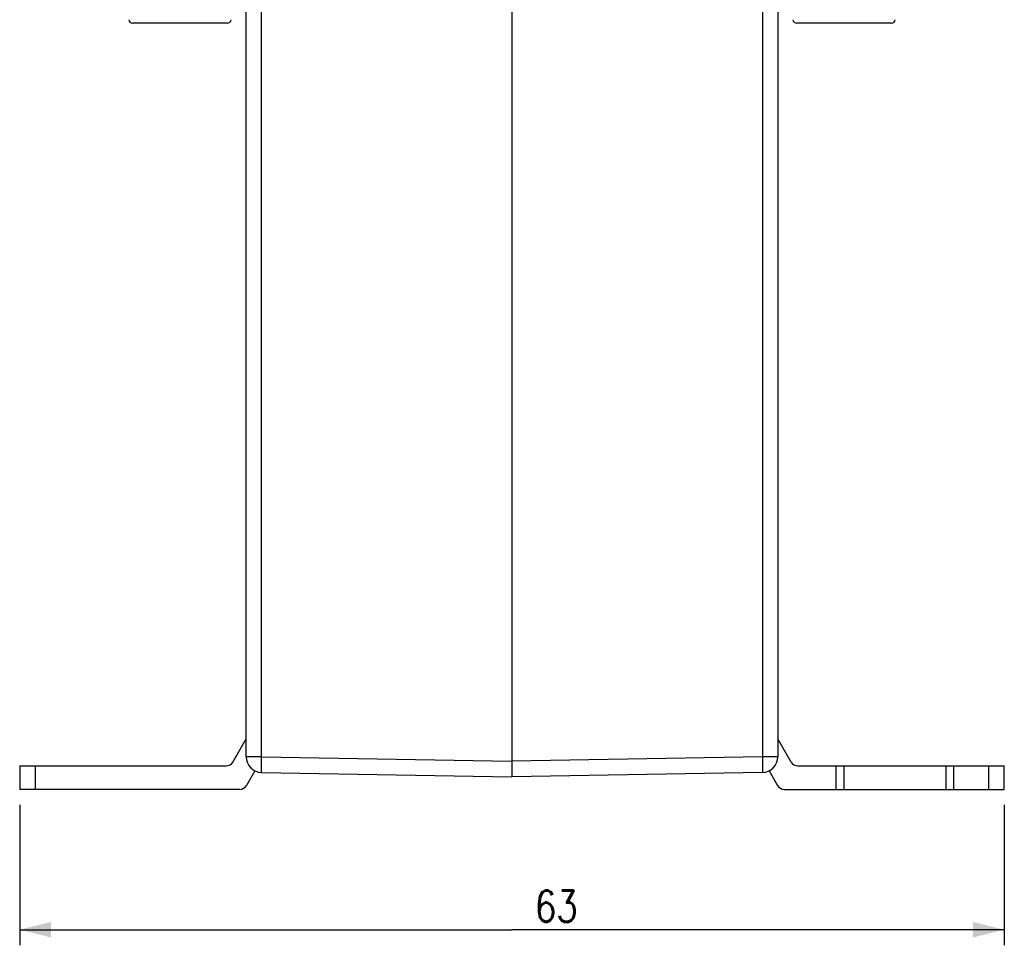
# Model space of a CAD drawing. Header units: millimetres. Extents: x 0 to 420, y 0 to 297.
# Tile 16 of 20: x 210 to 273, y 145 to 204. Entities that reach past the tile are written whole.
import ezdxf

# ---------------------------------------------------------------- set-up
doc = ezdxf.new("R2010")
doc.units = ezdxf.units.MM
doc.header["$LTSCALE"] = 23.1
doc.layers.get('0').update_dxf_attribs({"linetype": 'CONTINUOUS'})
doc.styles.get("Standard").update_dxf_attribs({"font": 'SIMPLEX.SHX', "width": 0.8})
doc.dimstyles.new('DIMSTYLE_1', dxfattribs={"dimtxt": 2, "dimasz": 2, "dimexe": 1, "dimexo": 1, "dimgap": 0.5, "dimtad": 1, "dimdec": 7, "dimdsep": 46, "dimtxsty": 'Standard', "dimblk": '_FILLED', "dimblk1": '_FILLED', "dimblk2": '_FILLED', "dimcen": 0.09, "dimazin": 2, "dimtp": 0.3, "dimtm": 0.3, "dimtfac": 1, "dimtdec": 7, "dimtofl": 0, "dimtmove": 0, "dimatfit": 3, "dimldrblk": '_FILLED', "dimfxl": 0, "dimtolj": 1, "dimarcsym": 0})

# ---------------------------------------------------------------- blocks, each defined once
blk = doc.blocks.new('_FILLED')
at = {"color": 0, "linetype": 'ByBlock'}
blk.add_solid([(0, 0), (-1, 0.25), (-1, -0.25)], dxfattribs=at)
blk = doc.blocks.new('*D1')
at = {"color": 8}
for p, q in [((210.035, 154.003), (210.035, 145.019)), ((273.035, 154.003), (273.035, 145.019)), ((210.035, 146.019), (241.535, 146.019)), ((273.035, 146.019), (241.535, 146.019))]:
    blk.add_line(p, q, dxfattribs=at)
at = {"color": 8, "xscale": 2, "yscale": 2, "zscale": 2, "rotation": 180}
blk.add_blockref('_FILLED', (210.035, 146.019), dxfattribs=at)
at = {"color": 8, "xscale": 2, "yscale": 2, "zscale": 2}
blk.add_blockref('_FILLED', (273.035, 146.019), dxfattribs=at)
at = {"color": 8, "insert": (244.371, 148.519), "char_height": 2, "width": 3.2, "attachment_point": 2, "line_spacing_factor": 0.9}
blk.add_mtext('63', dxfattribs=at)

msp = doc.modelspace()

# ---------------------------------------------------------------- linework, layer by layer
at = {"color": 7}
for p, q in [((224.53529129, 157.08261405), (224.53529129, 244.78033677)), ((258.53529129, 244.78033677), (258.53529129, 157.08261405)), ((225.51783889, 157.08261405), (225.51783889, 241.43766042)), ((257.5527437, 241.43766042), (257.5527437, 157.08261405)), ((241.53529129, 235.90318068), (241.53529129, 155.80318068)), ((223.31410998, 204.05163864), (217.25647261, 204.05163864)), ((265.81410998, 204.05163864), (259.75647261, 204.05163864)), ((223.67962886, 156.75318068), (224.53529129, 158.23523149)), ((259.39095373, 156.75318068), (258.53529129, 158.23523149)), ((225.51783889, 157.08261405), (224.53529129, 157.08261405)), ((225.51783889, 157.08261405), (241.53529129, 156.80302838)), ((257.5527437, 157.08261405), (241.53529129, 156.80302838)), ((258.53529129, 157.08261405), (257.5527437, 157.08261405)), ((210.03529129, 156.50318068), (223.24661616, 156.50318068)), ((210.03529129, 156.50318068), (210.03529129, 155.00318068)), ((211.03529129, 156.50318068), (211.03529129, 155.00318068)), ((259.82396643, 156.50318068), (273.03529129, 156.50318068)), ((262.28528472, 155.00318068), (262.28528472, 156.50318068)), ((262.78528472, 155.00318068), (262.78528472, 156.50318068)), ((269.28528428, 156.50318068), (269.28528428, 155.00318068)), ((269.78528428, 156.50318068), (269.78528428, 155.00318068)), ((272.03529129, 155.00318068), (272.03529129, 156.50318068)), ((273.03529129, 155.00318068), (273.03529129, 156.50318068)), ((225.08606614, 156.1892015), (224.54565426, 155.25318068)), ((225.51783889, 156.08276635), (241.53529129, 155.80318068)), ((257.5527437, 156.08276635), (241.53529129, 155.80318068)), ((257.98383066, 156.19038932), (258.52492832, 155.25318068)), ((224.11264156, 155.00318068), (210.03529129, 155.00318068)), ((258.95794102, 155.00318068), (273.03529129, 155.00318068))]:
    msp.add_line(p, q, dxfattribs=at)
for centre, radius, start, end in [((217.25647261, 204.30163864), 0.25, 187, 270), ((223.31410998, 204.30163864), 0.25, 270, 353), ((259.75647261, 204.30163864), 0.25, 187, 270), ((265.81410998, 204.30163864), 0.25, 270, 353), ((225.53529129, 157.08261405), 1, 180, 269), ((257.53529129, 157.08261405), 1, 271, 360), ((223.24661616, 157.00318068), 0.5, 270, 330), ((259.82396643, 157.00318068), 0.5, 210, 270), ((224.11264156, 155.50318068), 0.5, 270, 330), ((258.95794102, 155.50318068), 0.5, 210, 270)]:
    msp.add_arc(centre, radius, start, end, dxfattribs=at)
for points, knots in [([(225.51783889, 156.08276635), (225.51766445, 156.0827694), (225.51726175, 156.08320979), (225.51670871, 156.0848062), (225.51602681, 156.08840148), (225.51535483, 156.09439905), (225.51468122, 156.10281441), (225.51405649, 156.11356573), (225.51347235, 156.12665713), (225.51293827, 156.14204721), (225.5122546, 156.16705799), (225.51157736, 156.20375268), (225.51101572, 156.25404316), (225.51068004, 156.31230956), (225.51057476, 156.37799123), (225.51070308, 156.450456), (225.51106465, 156.52900635), (225.5116566, 156.6128861), (225.5127674, 156.73300986), (225.51469467, 156.89009263), (225.51670455, 157.01760799), (225.51783889, 157.08261405)], [0, 0, 0, 0, 0.0005231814, 0.0015221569, 0.0052293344, 0.0112928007, 0.0197193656, 0.0304973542, 0.0436036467, 0.0590091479, 0.0766776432, 0.118631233, 0.1690646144, 0.22749445, 0.2933596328, 0.3660270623, 0.4447978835, 0.5289144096, 0.6175671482, 0.8050336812, 1, 1, 1, 1]), ([(257.5527437, 157.08261405), (257.55387709, 157.01766213), (257.55588559, 156.89012903), (257.55815955, 156.70498833), (257.55958094, 156.53432007), (257.56004972, 156.40425094), (257.55989845, 156.31232088), (257.55957841, 156.2540155), (257.55897194, 156.20383081), (257.55832583, 156.1617036), (257.55702143, 156.12951301), (257.55665808, 156.10393604), (257.55408814, 156.09266865), (257.55445115, 156.08279616), (257.5527437, 156.08276635)], [0, 0, 0, 0, 0.1948291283, 0.3825360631, 0.5552993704, 0.7067118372, 0.77260599, 0.8310525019, 0.8814750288, 0.923439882, 0.9565257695, 0.9803887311, 0.9948783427, 1, 1, 1, 1])]:
    msp.add_open_spline(points, degree=3, knots=knots, dxfattribs=at)

# ---------------------------------------------------------------- dimensions: what is measured, and where the dimension line sits
at = {"color": 8}
dim = msp.add_linear_dim(base=(273.0352912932, 146.019374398), p1=(210.0352912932, 155.0031806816), p2=(273.0352912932, 155.0031806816), dimstyle='DIMSTYLE_1', dxfattribs=at)
dim.commit()
dim.dimension.update_dxf_attribs({"geometry": '*D1', "text_midpoint": (244.4209790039, 146.019374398), "dimtype": 160})

doc.saveas('drawing.dxf')
